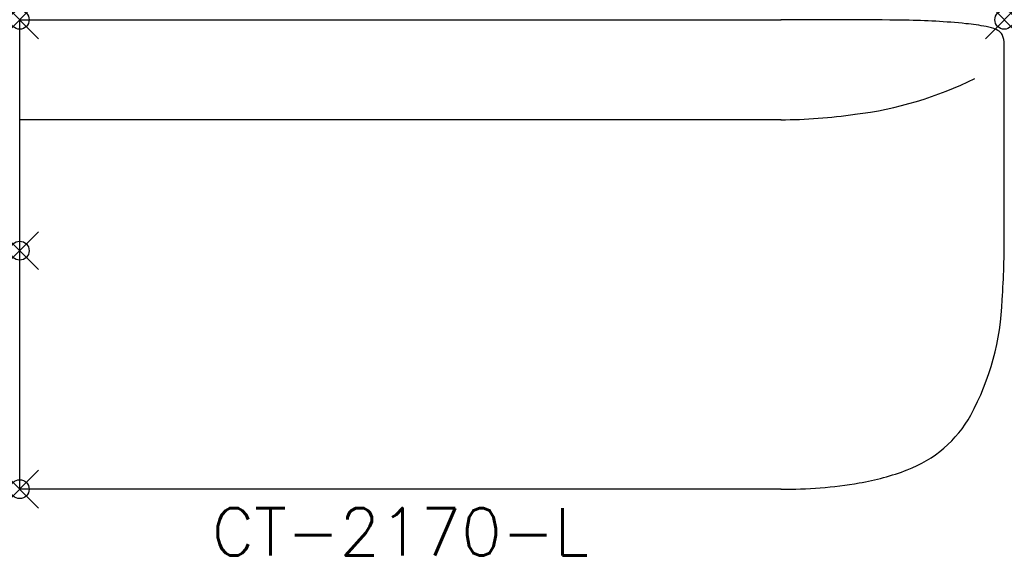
# Model space of a CAD drawing. Header units: inches. Extents: x 0 to 52, y -16.1 to 12.2.
import ezdxf
from ezdxf.enums import TextEntityAlignment as Align

# ---------------------------------------------------------------- set-up
doc = ezdxf.new("R2010")
doc.units = ezdxf.units.IN
doc.header["$MEASUREMENT"] = 0
doc.header["$PDMODE"] = 35
doc.layers.add('AFUCH-P', color=2, linetype='Continuous')
doc.layers.add('AFUCH-P-TN', color=2, linetype='Continuous')
doc.styles.get("Standard").update_dxf_attribs({"font": 'txt.shx'})

msp = doc.modelspace()

# ---------------------------------------------------------------- linework, layer by layer
at = {"layer": 'AFUCH-P'}
for p, q in [((0, 12.191), (40.22, 12.191)), ((0, -12.59), (0, 12.191)), ((52, 0.916), (52, 10.789)), ((40.22, 6.909), (0, 6.909)), ((40.22, -12.59), (0, -12.59))]:
    msp.add_line(p, q, dxfattribs=at)
for centre, radius, start, end in [((41.757, -469.148), 481.341, 89.40219, 90.1848), ((46.243, -25.099), 37.27, 84.2596, 89.1752), ((48.691, -0.738), 12.786, 79.3727, 84.254), ((50.598, 9.365), 2.506, 67.0248, 79.6367), ((51.279, 10.989), 0.744, 39.4141, 66.5264), ((51.398, 11.133), 0.562, 13.2885, 35.7651), ((49.653, 10.758), 2.348, 0.7578, 12.3917), ((41.752, 26.664), 19.606, 276.9218, 296.3433), ((40.04, 35.54), 28.631, 270.3306, 278.1838), ((3.902, 0.727), 48.099, 356.0483, 0.2254), ((38.182, -2.132), 13.711, 331.4731, 358.0941), ((44.665, -5.619), 6.35, 290.3812, 331.1853), ((42.183, 0.715), 13.153, 279.4329, 290.9071), ((40.445, 10.459), 23.05, 269.4041, 279.7262)]:
    msp.add_arc(centre, radius, start, end, dxfattribs=at)
for p in [(0, 12.191), (52, 12.191), (0, 0), (0, -12.59)]:
    msp.add_point(p, dxfattribs=at)

# ---------------------------------------------------------------- texts
at = {"layer": 'AFUCH-P-TN'}
msp.add_text('CT-2170-L', height=2.5, dxfattribs=at).set_placement((20.102, -16.09), align=Align.CENTER)

doc.saveas('drawing.dxf')
